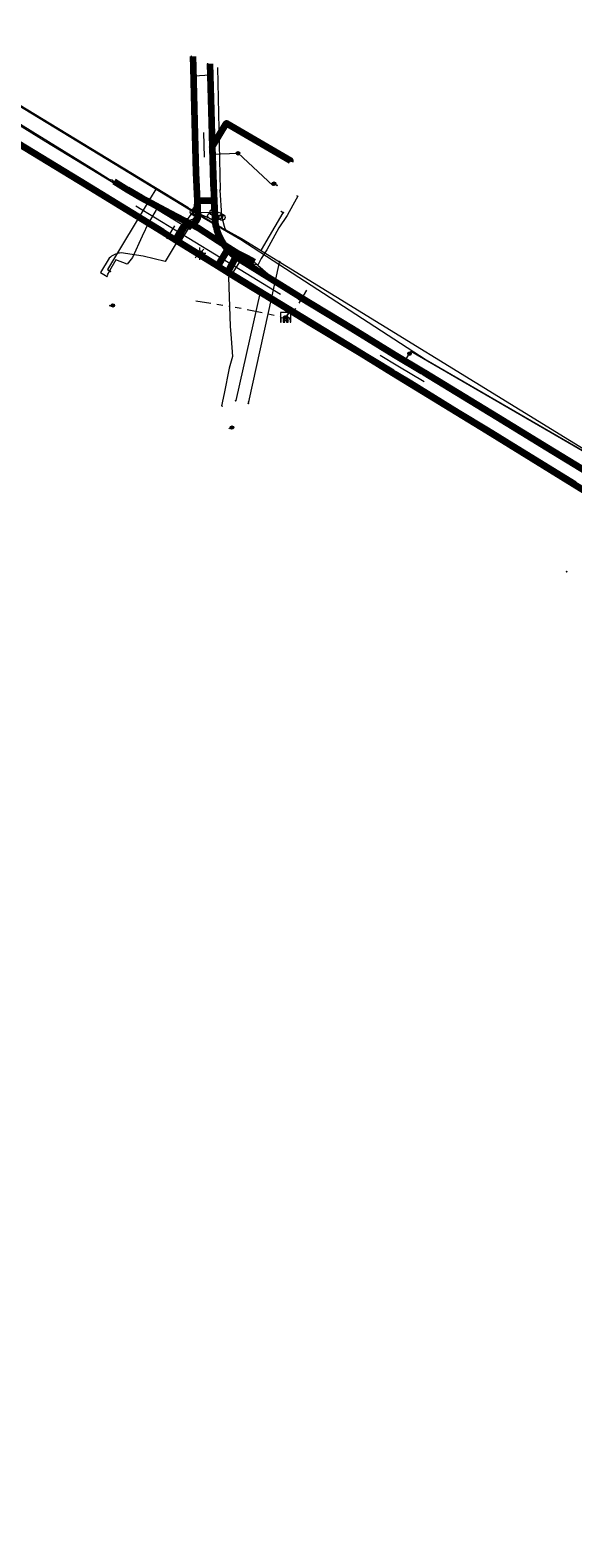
# Model space of a CAD drawing. Header units: metres. Extents: x 200221 to 204794, y 461183 to 463932.
# Tile 15 of 19: x 202218 to 202396, y 463118 to 463612. Entities that reach past the tile are written whole.
import ezdxf
from ezdxf.enums import TextEntityAlignment as Align
from ezdxf.lldxf.tags import DXFTag

# ---------------------------------------------------------------- set-up
doc = ezdxf.new("R2010")
doc.units = ezdxf.units.M
doc.linetypes.add('RI-OVERIG', pattern=[17, 5, -2, 2, -2, 0, -2, 2, -2])
doc.layers.get('0').update_dxf_attribs({"lineweight": 25})
for name, color, linetype, lineweight in [('B-WE-KL-DATA_HULPSTUK_KPN BV-S', 90, 'Continuous', 25), ('B-WE-KL-DATA_HULPSTUK_LIANDER NV PAC 2AI68G2-S', 90, 'Continuous', 25), ('B-WE-KL-DATA_KABELBED_KPN BV-G', 90, 'Continuous', 100), ('B-WE-KL-DATA_LIANDER NV PAC 2AI68G2-G', 90, 'KL-DATA-N', 18), ('B-WE-KL-DATA_MANTELBUIS_KPN BV-G', 90, 'Continuous', 100), ('B-WE-KL-DATA_MANTELBUIS_NKM NETWORK SERVICES BV-G', 90, 'Continuous', 100), ('B-WE-KL-DATA_NKM NETWORK SERVICES BV-G', 90, 'KL-DATA-N', 18), ('B-WE-KL-ET_LS_GEMEENTE VOORST-G', 190, 'KL-LS-N', 18), ('B-WE-KL-ET_LS_HULPSTUK_LIANDER NV PAC 2AI68G2-S', 190, 'Continuous', 25), ('B-WE-KL-ET_LS_LIANDER NV PAC 2AI68G2-G', 190, 'KL-LS-N', 18), ('B-WE-KL-ET_LS_MANTELBUIS_LIANDER NV PAC 2AI68G2-G', 190, 'Continuous', 100), ('B-WE-KL-ET_LS_OV_LICHTMAST_LIANDER NV PAC 2AI68G2-S', 190, 'Continuous', 25), ('B-WE-KL-GAS_HD_HULPSTUK_LIANDER NV PAC 2AI68G2-S', 30, 'Continuous', 25), ('B-WE-KL-GAS_HD_LIANDER NV PAC 2AI68G2-G', 30, 'KL-GAS-HD-N', 18), ('B-WE-KL-GAS_LD_HULPSTUK_LIANDER NV PAC 2AI68G2-S', 50, 'Continuous', 25), ('B-WE-KL-GAS_LD_LIANDER NV PAC 2AI68G2-G', 50, 'KL-GAS-LD-N', 18), ('B-WE-KL-OVERIG_HULPSTUK-G', 8, 'Continuous', 18), ('B-WE-KL-WATER_HULPSTUK_VITENS-S', 170, 'Continuous', 25), ('B-WE-KL-WATER_VITENS-G', 170, 'KL-WATER-N', 18), ('B-WE-KL-WATER_VITENS-S', 170, 'Continuous', 25), ('B-WE-KW-KUNSTWERK_SLUIS_GEMEENTE VOORST-S', 170, 'Continuous', 25), ('B-WE-OG-INFO_KPN BV-S', 7, 'Continuous', 25), ('B-WE-OG-INFO_VITENS-S', 7, 'Continuous', 25), ('B-WE-RI-DRUK_GEMEENTE VOORST-G', 210, 'RI-PERS', 18), ('B-WE-RI-PERSLEIDING_HULPSTUK_GEMEENTE VOORST-S', 210, 'Continuous', 25), ('B-WE-RI-VRIJVERVAL_GEMEENTE VOORST-G', 210, 'RI-OVERIG', 18)]:
    doc.layers.add(name, color=color, linetype=linetype, lineweight=lineweight)
doc.styles.add('NLCS-ISO', font='NLCS-ISO.ttf')
doc.styles.get("Standard").update_dxf_attribs({"font": 'NLCS-ISO.ttf'})
tags = doc.linetypes.add('KL-DATA-N', pattern='A,4,-1,[101,NLCS.SHX,S=0.5,R=0,X=0,Y=0],-1,4,-1,["D",Standard,S=1,R=0,X=-0.25,Y=-0.5],-1.5', length=12.5).pattern_tags.tags
tags[18] = DXFTag(74, 10)
tags = doc.linetypes.add('KL-GAS-HD-N', pattern='A,4,-1,[69,NLCS.SHX,S=0.5,R=0,X=0,Y=0],-1,4,-1,["H",Standard,S=1,R=0,X=0,Y=-0.5],-2', length=13).pattern_tags.tags
tags[18] = DXFTag(74, 10)
tags = doc.linetypes.add('KL-GAS-LD-N', pattern='A,4,-1,[69,NLCS.SHX,S=0.5,R=0,X=0,Y=0],-1,4,-1,["L",Standard,S=1,R=0,X=0.25,Y=-0.5],-2', length=13).pattern_tags.tags
tags[18] = DXFTag(74, 10)
tags = doc.linetypes.add('KL-LS-N', pattern='A,4,-1,[103,NLCS.SHX,S=0.75,R=0,X=0,Y=0],-1,4,-1,["L",Standard,S=1,R=0,X=0,Y=-0.5],-2', length=13).pattern_tags.tags
tags[18] = DXFTag(74, 10)
doc.linetypes.add('KL-WATER-N', pattern='A,7,-0.5,[168,NLCS.SHX,S=0.75,R=0,X=0.75,Y=0],-2', length=9.5)
tags = doc.linetypes.add('RI-PERS', pattern='A,7,-2,["P",Standard,S=1.8,R=0,X=-0.5,Y=-0.9],-2,7,-2,[102,NLCS.SHX,S=1,R=180,X=0,Y=0],-2', length=22).pattern_tags.tags
tags[6] = DXFTag(74, 10)

# ---------------------------------------------------------------- blocks, each defined once
blk = doc.blocks.new('SKW-SLUIS-SO')
at = {"color": 0, "linetype": 'ByBlock', "lineweight": 18}
blk.add_lwpolyline([(0.31, -1.55), (0.82, -1.55), (0.82, -0.35, -1), (1.45, -0.35), (1.45, -1.55), (1.7, -1.55), (1.7, 1.55), (-1.7, 1.55), (-1.7, -1.55), (-1.45, -1.55), (-1.45, -0.35, -1), (-0.82, -0.35), (-0.82, -1.55), (-0.32, -1.55), (-0.32, -0.35, -1), (0.31, -0.35)], format="xyb", close=True, dxfattribs=at)
blk = doc.blocks.new('SRI-HULP_MANGAT-SO')
at = {"linetype": 'ByBlock', "lineweight": 18}
h = blk.add_hatch(color=0, dxfattribs=at)
h.dxf.hatch_style = 1
edge = h.paths.add_edge_path()
edge.add_arc((0.38, 0), 0.0646, -90, 90, ccw=False)
edge.add_line((0.38, -0.06), (-0.38, -0.06))
edge.add_arc((-0.38, 0), 0.0646, 90, 270, ccw=False)
edge.add_line((-0.38, 0.06), (0.38, 0.06))
at = {"color": 0, "linetype": 'ByBlock', "lineweight": 18}
blk.add_lwpolyline([(0.38, 0.06, -1), (0.38, -0.06), (-0.38, -0.06, -1), (-0.38, 0.06)], format="xyb", close=True, dxfattribs=at)
blk.add_ellipse((0, 0), major_axis=(-0.75, 0), ratio=0.666667, dxfattribs=at)
at = {"color": 0, "linetype": 'ByBlock', "lineweight": 18, "style": 'NLCS-ISO', "flags": 1}
for tag, p in [('TYPE', (1.75, 0)), ('OMSCHRIJVING', (1.75, -3)), ('LABEL', (1.75, -1.5))]:
    blk.add_attdef(tag, p, '', height=1, dxfattribs=at)
blk = doc.blocks.new('SKL-WTB_HULP_AFSLUITER-SO')
at = {"color": 0, "linetype": 'ByBlock', "lineweight": 18}
blk.add_lwpolyline([(0, 0.8), (0, -0.8)], dxfattribs=at)
blk.add_circle((0, 0), 1, dxfattribs=at)
at = {"color": 0, "linetype": 'ByBlock', "lineweight": 18, "style": 'NLCS-ISO', "flags": 1}
for tag, p in [('TYPE', (1.5, 0)), ('OMSCHRIJVING', (1.5, -3)), ('LABEL', (1.5, -1.5))]:
    blk.add_attdef(tag, p, '', height=1, dxfattribs=at)
blk = doc.blocks.new('SKL-WTB_HULP_OVERIG-SO')
at = {"color": 0, "linetype": 'ByBlock', "lineweight": 18}
for points in [[(-0.14, 0.14), (0.14, -0.14)], [(0.14, 0.14), (-0.14, -0.14)]]:
    blk.add_lwpolyline(points, dxfattribs=at)
at = {"color": 0, "linetype": 'ByBlock', "lineweight": 18, "style": 'NLCS-ISO', "flags": 1}
for tag, p in [('TYPE', (1.5, 0)), ('OMSCHRIJVING', (1.5, -3)), ('LABEL', (1.5, -1.5))]:
    blk.add_attdef(tag, p, '', height=1, dxfattribs=at)
blk = doc.blocks.new('SKL-WTB_HULP_BLAASGAT-SO')
at = {"color": 0, "linetype": 'ByBlock', "lineweight": 18}
for points in [[(0.4, 0.73), (-0.4, 0.09)], [(-0.4, 0.73), (0.4, 0.09)], [(0, 0.41), (0, -0.87)]]:
    blk.add_lwpolyline(points, dxfattribs=at)
blk.add_circle((0, 0), 1, dxfattribs=at)
at = {"color": 0, "linetype": 'ByBlock', "lineweight": 18, "style": 'NLCS-ISO', "flags": 1}
for tag, p in [('TYPE', (1.5, 0)), ('OMSCHRIJVING', (1.5, -3)), ('LABEL', (1.5, -1.5))]:
    blk.add_attdef(tag, p, '', height=1, dxfattribs=at)
blk = doc.blocks.new('SKL-WTB_HULP_T STUK-SO')
at = {"color": 0, "linetype": 'ByBlock', "lineweight": 18}
blk.add_circle((0, 0), 1, dxfattribs=at)
at = {"color": 0, "linetype": 'ByBlock', "lineweight": -2, "style": 'NLCS-ISO'}
blk.add_text('T', height=1, dxfattribs=at).set_placement((0, 0), align=Align.MIDDLE_CENTER)
at = {"color": 0, "linetype": 'ByBlock', "lineweight": 18, "style": 'NLCS-ISO', "flags": 1}
for tag, p in [('TYPE', (1.5, 0)), ('OMSCHRIJVING', (1.5, -3)), ('LABEL', (1.5, -1.5))]:
    blk.add_attdef(tag, p, '', height=1, dxfattribs=at)
blk = doc.blocks.new('SKL-WTB_HULP_MOF-SO')
at = {"linetype": 'ByBlock', "lineweight": 18}
h = blk.add_hatch(color=0, dxfattribs=at)
h.dxf.hatch_style = 1
h.paths.add_polyline_path([(-0.5625, 0, 1), (0.5625, 0, 1)])
at = {"color": 0, "linetype": 'ByBlock', "lineweight": 18}
blk.add_circle((0, 0), 0.5625, dxfattribs=at)
at = {"color": 0, "linetype": 'ByBlock', "lineweight": 18, "style": 'NLCS-ISO', "flags": 1}
for tag, p in [('TYPE', (1.5, 0)), ('OMSCHRIJVING', (1.5, -3)), ('LABEL', (1.5, -1.5))]:
    blk.add_attdef(tag, p, '', height=1, dxfattribs=at)
blk = doc.blocks.new('SKL-ET_OV_LICHTMAST-SO')
at = {"color": 0, "linetype": 'ByBlock', "lineweight": 18}
for points in [[(-1.25, 0), (-2, 0)], [(-1.41, 1.41), (-0.88, 0.88)], [(0, 2), (0, 1.25)], [(0.88, 0.88), (1.41, 1.41)], [(2, 0), (1.25, 0)], [(-1.41, -1.41), (-0.88, -0.88)], [(0, -1.25), (0, -2)], [(0.88, -0.88), (1.41, -1.41)]]:
    blk.add_lwpolyline(points, dxfattribs=at)
blk.add_circle((0, 0), 1, dxfattribs=at)
blk = doc.blocks.new('SKL-WATER_BRANDKRAAN_BRANDPUT-SO')
at = {"color": 0, "linetype": 'ByBlock', "lineweight": 18}
blk.add_ellipse((0, 0), major_axis=(2.5, 0), ratio=0.54, dxfattribs=at)
at = {"color": 0, "linetype": 'ByBlock', "lineweight": 18, "style": 'NLCS-ISO'}
blk.add_text('bk', height=1.5, dxfattribs=at).set_placement((0.16, 0), align=Align.MIDDLE_CENTER)
blk = doc.blocks.new('SOG-INFO_OVERIG-SO')
at = {"color": 0, "linetype": 'ByBlock', "lineweight": 18}
for points in [[(-0.14, 0.14), (0.14, -0.14)], [(0.14, 0.14), (-0.14, -0.14)]]:
    blk.add_lwpolyline(points, dxfattribs=at)
at = {"color": 0, "linetype": 'ByBlock', "lineweight": 18, "style": 'NLCS-ISO', "flags": 1}
for tag, p in [('TYPE', (1.5, 0)), ('OMSCHRIJVING', (1.5, -3)), ('LABEL', (1.5, -1.5))]:
    blk.add_attdef(tag, p, '', height=1, dxfattribs=at)

msp = doc.modelspace()

# ---------------------------------------------------------------- linework, layer by layer
at = {"layer": 'B-WE-KL-DATA_KABELBED_KPN BV-G', "flags": 128}
for points in [[(202265.586, 463543.311), (202261.118, 463546.085), (202234.074, 463562.68), (202213.369, 463575.258), (202191.62, 463588.563), (202182.549, 463594.44), (202182.188, 463594.674), (202176.648, 463598.263), (202163.867, 463605.67), (202155.937, 463610.309), (202146.133, 463615.33), (202137.681, 463619.427), (202127.113, 463624.075), (202117.871, 463627.987), (202109.43, 463631.254), (202098.164, 463635.442), (202083.116, 463640.887), (202064.463, 463647.803), (202043.53, 463655.489)], [(202271.053, 463603.565), (202271.19, 463599.963), (202271.624, 463582.091), (202272.096, 463565.473), (202272.653, 463553.983), (202272.745, 463551.369), (202272.469, 463550.147), (202271.566, 463549.038), (202270.203, 463548.318), (202268.5, 463548.151), (202265.586, 463543.311)], [(202276.595, 463601.11), (202277.105, 463585.88), (202277.462, 463573.919), (202277.919, 463558.635), (202277.994, 463556.118), (202278.366, 463548.998), (202278.775, 463547.217), (202278.952, 463546.449), (202279.748, 463544.471), (202280.757, 463542.55), (202282.196, 463540.451), (202282.486, 463540.164)], [(202276.595, 463601.11), (202277.105, 463585.88), (202277.437, 463573.876), (202277.769, 463561.863), (202277.919, 463558.635), (202278.366, 463548.998), (202278.548, 463548.102), (202278.775, 463547.217), (202279.222, 463545.863), (202279.776, 463544.549), (202280.434, 463543.284), (202281.192, 463542.077), (202282.045, 463540.935), (202282.988, 463539.865), (202284.014, 463538.875), (202285.263, 463538.134), (202285.177, 463537.965), (202284.948, 463537.515), (202282.801, 463533.304), (202282.614, 463532.938), (202323.763, 463507.896), (202336.628, 463499.983)], [(202277.437, 463573.876), (202277.462, 463573.919), (202282.117, 463581.745), (202303.063, 463569.438), (202302.911, 463569.179)], [(202265.733, 463543.555), (202268.306, 463547.829)], [(202279.248, 463534.833), (202265.586, 463543.311)], [(202279.248, 463534.833), (202282.247, 463539.803), (202282.486, 463540.164)], [(202279.407, 463535.096), (202282.247, 463539.803), (202282.323, 463539.919)], [(202282.486, 463540.164), (202283.696, 463538.969), (202285.177, 463537.965), (202287.091, 463536.666), (202306.138, 463524.864), (202323.31, 463514.407), (202337.266, 463505.825), (202346.232, 463500.428), (202346.942, 463500), (202355.398, 463494.91), (202370.779, 463485.563), (202387.176, 463475.471), (202405.08, 463464.593), (202419.742, 463455.534), (202439.74, 463443.416), (202463.216, 463429.027), (202478.253, 463420.011), (202490.571, 463412.601), (202502.402, 463405.326), (202512.075, 463399.172), (202513.185, 463398.466), (202514.994, 463397.308), (202515.022, 463397.29), (202515.05, 463397.272)], [(202396.185, 463463.36), (202377.226, 463475.054), (202367.512, 463480.988), (202357.886, 463486.869), (202342.354, 463496.419), (202337.297, 463499.509), (202336.485, 463500), (202323.876, 463507.626), (202309.347, 463516.411), (202297.106, 463523.98), (202284.819, 463531.377), (202279.248, 463534.833)], [(202282.614, 463532.938), (202282.801, 463533.304), (202284.948, 463537.515), (202285.263, 463538.134)], [(202336.628, 463499.983), (202367.512, 463480.988), (202403.197, 463459.041)]]:
    msp.add_lwpolyline(points, dxfattribs=at)
at = {"layer": 'B-WE-KL-DATA_LIANDER NV PAC 2AI68G2-G', "flags": 128}
for points in [[(202278.816, 463546.877), (202278.653, 463547.589), (202278.527, 463548.309), (202278.439, 463549.035), (202278.389, 463549.764), (202269.644, 463553.507), (202181.895, 463606.875), (202152.544, 463623.143), (202117.507, 463637.846), (202061.965, 463659.489), (202057.245, 463659.236), (202049.86, 463661.626), (202042.174, 463669.183), (202033.923, 463672.777), (201999.958, 463686), (201905.534, 463722.843), (201815.959, 463755.691), (201747.918, 463778.715), (201700.885, 463796.303)], [(202278.816, 463546.877), (202278.972, 463546.317), (202279.15, 463545.764), (202279.352, 463545.219), (202279.575, 463544.683), (202279.821, 463544.156), (202280.088, 463543.64), (202280.376, 463543.135), (202280.685, 463542.643), (202281.014, 463542.164), (202281.362, 463541.699), (202281.729, 463541.249), (202282.115, 463540.814), (202282.518, 463540.395), (202282.938, 463539.994), (202283.374, 463539.61), (202283.826, 463539.244), (202289.61, 463535.223), (202340.766, 463504.069), (202342.072, 463506.221)], [(202342.072, 463506.221), (202342.548, 463507.006), (202409.051, 463468.469), (202528.096, 463396.473), (202557.496, 463362.8), (202558.202, 463362.092)]]:
    msp.add_lwpolyline(points, dxfattribs=at)
at = {"layer": 'B-WE-KL-DATA_MANTELBUIS_KPN BV-G', "flags": 128}
for points in [[(202265.733, 463543.555), (202268.306, 463547.829)], [(202279.407, 463535.096), (202282.247, 463539.803), (202282.323, 463539.919)], [(202282.614, 463532.938), (202282.801, 463533.304), (202284.948, 463537.515), (202285.263, 463538.134)]]:
    msp.add_lwpolyline(points, dxfattribs=at)
at = {"layer": 'B-WE-KL-DATA_MANTELBUIS_NKM NETWORK SERVICES BV-G', "flags": 128}
msp.add_lwpolyline([(202291.225, 463536.145), (202288.64, 463537.54), (202286.036, 463538.945), (202279.492, 463543.1), (202272.939, 463547.26), (202263.554, 463552.229), (202254.173, 463557.196), (202249.721, 463559.88), (202245.282, 463562.556)], dxfattribs=at)
at = {"layer": 'B-WE-KL-DATA_NKM NETWORK SERVICES BV-G', "flags": 128}
for points in [[(202276.683, 463597.583), (202277.092, 463598.112), (202277.01, 463600.89)], [(202271.048, 463588.323), (202270.77, 463596.406), (202271.164, 463597.089), (202271.596, 463597.17)], [(202271.596, 463597.17), (202276.683, 463597.583)], [(202196.257, 463592.241), (202196.913, 463592.325), (202218.694, 463578.862), (202239.179, 463566.157), (202243.659, 463563.412)], [(202259.375, 463553.865), (202266.72, 463549.87), (202269.636, 463550.604), (202271.356, 463552.996), (202271.712, 463555.704), (202271.364, 463579.13), (202271.048, 463588.323)], [(202243.659, 463563.412), (202244.051, 463563.262), (202244.584, 463563.142)], [(202244.584, 463563.142), (202245.282, 463562.556)], [(202244.584, 463563.142), (202245.11, 463562.409), (202253.387, 463557.432), (202259.375, 463553.865)], [(202245.282, 463562.556), (202254.173, 463557.196), (202265.46, 463551.303), (202272.939, 463547.26), (202278.86, 463543.683), (202286.036, 463538.945), (202291.225, 463536.145)], [(202305.071, 463557.97), (202305.46, 463557.739), (202303.86, 463554.819), (202301.937, 463551.49), (202299.274, 463547.403), (202295.314, 463540.232), (202293.436, 463537.35), (202292.37, 463535.184)], [(202258.897, 463553.146), (202256.55, 463549.009)], [(202259.375, 463553.865), (202258.897, 463553.146)], [(202256.55, 463549.009), (202254.494, 463544.727), (202251.334, 463537.742), (202249.504, 463535.551), (202245.859, 463536.946), (202243.721, 463533.316), (202242.967, 463532.037), (202243.244, 463531.871)], [(202286.768, 463536.929), (202283.78, 463532.143)], [(202292.37, 463535.184), (202289.019, 463535.961), (202287.626, 463536.852), (202286.768, 463536.929)], [(202291.225, 463536.145), (202292.37, 463535.184)], [(202292.37, 463535.184), (202296.361, 463531.727), (202319.148, 463517.975), (202343.088, 463503.261), (202363.801, 463490.585), (202385.332, 463477.531), (202405.859, 463464.921), (202422.048, 463454.946)], [(202283.78, 463532.143), (202282.766, 463531.259), (202283.314, 463515.215), (202283.674, 463511.178), (202284.101, 463505.24), (202283.03, 463501.409), (202281.286, 463493.192), (202280.45, 463489.119), (202280.954, 463489.009)]]:
    msp.add_lwpolyline(points, dxfattribs=at)
at = {"layer": 'B-WE-KL-ET_LS_GEMEENTE VOORST-G', "flags": 128}
for points in [[(202303.214, 463520.691), (202297.326, 463524.305), (202261.244, 463546.25), (202191.649, 463588.638), (202174.167, 463599.842), (202153.314, 463611.325), (202113.238, 463629.445), (202023.51, 463662.561), (201933.793, 463696.663), (201842.082, 463731.415), (201804.745, 463745.571)], [(202301.591, 463518.047), (202303.214, 463520.691)]]:
    msp.add_lwpolyline(points, dxfattribs=at)
at = {"layer": 'B-WE-KL-ET_LS_LIANDER NV PAC 2AI68G2-G', "flags": 128}
for points in [[(202052.8, 463671.527), (202053.173, 463671.381), (202046.89, 463654.208), (202054.176, 463651.542), (202083.102, 463640.849), (202098.15, 463635.404), (202109.422, 463631.214), (202117.875, 463627.942), (202127.129, 463624.025), (202137.71, 463619.371), (202146.177, 463615.267), (202150.963, 463612.718), (202163.944, 463605.589), (202185.465, 463592.958), (202213.456, 463575.171), (202234.161, 463562.593), (202241.359, 463558.444), (202254.167, 463550.079), (202261.208, 463545.997), (202262.024, 463545.48)], [(202275.932, 463601.368), (202277.687, 463561.92), (202277.665, 463556.85), (202277.77, 463556.832), (202277.85, 463556.791), (202277.915, 463556.729), (202277.96, 463556.651), (202277.981, 463556.564), (202277.976, 463556.475), (202277.946, 463556.39), (202277.893, 463556.317), (202277.822, 463556.262), (202272.126, 463556.262), (202271.954, 463556.227), (202271.893, 463556.161), (202271.863, 463556.075), (202271.871, 463555.985), (202271.915, 463555.906), (202272.394, 463555.145), (202272.559, 463554.742), (202272.677, 463554.324), (202272.747, 463553.894), (202272.769, 463553.46), (202272.741, 463553.025), (202272.665, 463552.597), (202272.541, 463552.18), (202272.37, 463551.779), (202272.156, 463551.401), (202271.9, 463551.049), (202271.606, 463550.728), (202271.278, 463550.442), (202270.919, 463550.195), (202270.536, 463549.99), (202270.131, 463549.829), (202269.711, 463549.715), (202269.043, 463549.633), (202265.641, 463543.954), (202265.602, 463543.909), (202265.545, 463543.878), (202265.472, 463543.859), (202265.383, 463543.854), (202265.159, 463543.884), (202264.882, 463543.966), (202264.561, 463544.098), (202264.208, 463544.275), (202263.834, 463544.491), (202263.452, 463544.739), (202263.363, 463544.801)], [(202277.26, 463571.511), (202285.881, 463571.827)], [(202285.881, 463571.827), (202297.311, 463561.298), (202297.668, 463561.9)], [(202297.668, 463561.9), (202298.66, 463561.312)], [(202263.714, 463544.408), (202263.679, 463544.351), (202263.769, 463544.297), (202264.2, 463544.023), (202264.6, 463543.738), (202264.954, 463543.452), (202265.249, 463543.177), (202265.371, 463543.046), (202265.473, 463542.922), (202265.556, 463542.806), (202265.617, 463542.699), (202265.658, 463542.601), (202265.677, 463542.514), (202265.674, 463542.439), (202265.649, 463542.376), (202262.048, 463536.373), (202254.749, 463538.179), (202247.634, 463539.189), (202247.1, 463539.148), (202246.623, 463539.069), (202246.154, 463538.95), (202245.697, 463538.792), (202245.254, 463538.597), (202244.829, 463538.366), (202244.425, 463538.1), (202244.044, 463537.802), (202243.69, 463537.473), (202240.861, 463532.757), (202243.004, 463531.471)], [(202262.865, 463544.947), (202262.024, 463545.48)], [(202262.865, 463544.947), (202263.033, 463544.977), (202263.111, 463544.962), (202263.179, 463544.929), (202263.363, 463544.801)], [(202467.89, 463419.812), (202403.141, 463458.959), (202395.507, 463463.932), (202377.295, 463475.165), (202360.232, 463485.589), (202352.575, 463490.288), (202345.763, 463494.477), (202340.9, 463497.451), (202309.435, 463516.324), (202297.193, 463523.893), (202289.608, 463528.538), (202280.862, 463533.538), (202262.865, 463544.947)], [(202272.747, 463538.682), (202273.062, 463538.66), (202273.23, 463538.878)], [(202273.23, 463538.878), (202273.288, 463538.971)], [(202293.107, 463526.395), (202285.134, 463490.822)]]:
    msp.add_lwpolyline(points, dxfattribs=at)
at = {"layer": 'B-WE-KL-ET_LS_MANTELBUIS_LIANDER NV PAC 2AI68G2-G', "flags": 128}
for points in [[(202277.49, 463556.262), (202272.129, 463556.262)], [(202267.901, 463547.727), (202265.641, 463543.954)]]:
    msp.add_lwpolyline(points, dxfattribs=at)
at = {"layer": 'B-WE-KL-GAS_HD_LIANDER NV PAC 2AI68G2-G', "flags": 128}
for points in [[(202271.192, 463552.605), (202269.644, 463553.507), (202181.895, 463606.875), (202152.543, 463623.143), (202117.507, 463637.846), (202061.965, 463659.489), (202057.245, 463659.236), (202049.86, 463661.626), (202042.107, 463669.208), (202033.923, 463672.777), (202000, 463685.988), (201905.534, 463722.843), (201815.959, 463755.691), (201747.918, 463778.715), (201653.851, 463813.891), (201587.005, 463842.166), (201552.541, 463872.736), (201526.574, 463891.996), (201520.572, 463896.552), (201501.001, 463908.423), (201486.187, 463900.965), (201479.249, 463902.638), (201462.533, 463908.333), (201446.385, 463915.996), (201419.716, 463931.524)], [(202272.059, 463555.046), (202270.582, 463603.597), (202270.577, 463603.739)], [(202272.114, 463553.247), (202272.059, 463555.046)], [(202272.15, 463552.046), (202271.192, 463552.605)], [(202272.114, 463553.247), (202272.15, 463552.046)], [(202970.997, 463118.356), (202967.578, 463137.118), (202962.56, 463161.614), (202956.418, 463196.085), (202952.898, 463208.383), (202947.122, 463221.523), (202936.786, 463241.366), (202929.536, 463253.777), (202922.074, 463270.683), (202737.051, 463293.993), (202713.144, 463298.702), (202676.539, 463308.868), (202610.555, 463333.017), (202575.487, 463348.324), (202564.888, 463355.386), (202557.496, 463362.8), (202528.096, 463396.473), (202409.051, 463468.469), (202347.555, 463504.052), (202286.776, 463543.517), (202272.15, 463552.046)]]:
    msp.add_lwpolyline(points, dxfattribs=at)
at = {"layer": 'B-WE-KL-GAS_LD_LIANDER NV PAC 2AI68G2-G', "flags": 128}
for points in [[(202269.413, 463554.036), (202182.052, 463607.131), (202152.68, 463623.41), (202117.806, 463637.83), (202061.991, 463659.988), (202057.261, 463659.535), (202049.876, 463661.926), (202042.284, 463669.534), (202033.945, 463673.176), (201999.931, 463686.718), (201912.877, 463720.091)], [(202279.116, 463599.958), (202279.998, 463559.738)], [(202259.127, 463560.287), (202258.998, 463560.073), (202257.082, 463557.077)], [(202280.575, 463551.492), (202279.998, 463559.738)], [(202257.082, 463557.077), (202243.09, 463533.752), (202244.033, 463533.186)], [(202269.413, 463554.036), (202280.254, 463547.614)], [(202281.8, 463546.778), (202281.456, 463547.837), (202280.664, 463550.858), (202280.575, 463551.492)], [(202293.392, 463540.038), (202293.523, 463540.251), (202300.691, 463552.36)], [(202300.691, 463552.36), (202300.003, 463552.767)], [(202280.254, 463547.614), (202287.031, 463543.948), (202409.257, 463468.812), (202528.261, 463396.751), (202557.701, 463363.143), (202565.118, 463355.65), (202575.661, 463348.627), (202610.655, 463333.3), (202676.64, 463309.151), (202713.207, 463298.995), (202737.094, 463294.289), (202921.856, 463270.827), (202922.751, 463270.265), (202924.415, 463267.602)], [(202299.455, 463536.311), (202299.324, 463536.098), (202289.347, 463490.412)], [(202289.347, 463490.412), (202289.24, 463489.923)]]:
    msp.add_lwpolyline(points, dxfattribs=at)
at = {"layer": 'B-WE-KL-OVERIG_HULPSTUK-G', "flags": 128}
for points in [[(202274.518, 463578.607), (202274.757, 463570.611)], [(202299.809, 463525.59), (202284.626, 463534.916), (202252.356, 463554.556)], [(202346.821, 463496.941), (202338.239, 463502.134), (202332.458, 463505.65)]]:
    msp.add_lwpolyline(points, dxfattribs=at)
at = {"layer": 'B-WE-KL-WATER_VITENS-G', "flags": 128}
for points in [[(202254.432, 463556.358), (202222.86, 463575.599), (202183.252, 463600.063), (202176.512, 463604.203), (202171.217, 463607.283), (202161.719, 463612.665), (202155.273, 463616.262), (202145.775, 463620.924), (202136.249, 463625.558), (202126.234, 463630.019), (202116.422, 463633.996), (202050.555, 463657.964), (202049.341, 463658.399)], [(202278.039, 463560.539), (202276.495, 463601.119)], [(202278.23, 463555.531), (202278.039, 463560.539)], [(202277.663, 463552.463), (202273.675, 463552.305), (202270.07, 463546.829), (202254.432, 463556.358)], [(202278.345, 463552.489), (202278.23, 463555.531)], [(202278.345, 463552.489), (202277.663, 463552.463)], [(202278.345, 463552.489), (202278.389, 463551.335)], [(202278.389, 463551.335), (202278.579, 463546.339), (202284.757, 463538.156), (202290.892, 463534.4), (202349.667, 463498.253), (202421.224, 463455.209), (202420.792, 463455.497), (202495.753, 463410.273), (202524.265, 463391.825), (202547.127, 463365.576), (202547.787, 463364.824)]]:
    msp.add_lwpolyline(points, dxfattribs=at)
at = {"layer": 'B-WE-RI-DRUK_GEMEENTE VOORST-G', "flags": 128}
for points in [[(202266.96, 463542.769), (202272.555, 463551.955), (202270.585, 463603.736)], [(202266.96, 463542.769), (202261.244, 463546.25), (202191.649, 463588.638), (202174.16, 463599.84)], [(202303.21, 463520.69), (202266.96, 463542.769)], [(202303.21, 463520.69), (202301.502, 463518.106)], [(202423.31, 463446.95), (202303.21, 463520.69)]]:
    msp.add_lwpolyline(points, dxfattribs=at)
at = {"layer": 'B-WE-RI-VRIJVERVAL_GEMEENTE VOORST-G', "flags": 128}
for points in [[(202262.532, 463543.817), (202266.79, 463550.551)], [(202308.33, 463526.999), (202302.444, 463517.074)], [(202272.048, 463523.495), (202286.232, 463521.241), (202301.591, 463518.047), (202301.394, 463517.696), (202302.444, 463517.074)], [(202301.523, 463516.82), (202301.874, 463517.412)]]:
    msp.add_lwpolyline(points, dxfattribs=at)

# ---------------------------------------------------------------- block references
at = {"layer": 'B-WE-KL-DATA_HULPSTUK_KPN BV-S'}
for name, p in [('SKL-WTB_HULP_MOF-SO', (202277.437, 463573.876)), ('SKL-WTB_HULP_OVERIG-SO', (202277.437, 463573.876)), ('SKL-WTB_HULP_OVERIG-SO', (202302.911, 463569.179)), ('SKL-WTB_HULP_OVERIG-SO', (202265.586, 463543.311)), ('SKL-WTB_HULP_OVERIG-SO', (202265.586, 463543.311)), ('SKL-WTB_HULP_OVERIG-SO', (202265.586, 463543.311)), ('SKL-WTB_HULP_MOF-SO', (202267.493, 463542.128)), ('SKL-WTB_HULP_OVERIG-SO', (202282.486, 463540.164)), ('SKL-WTB_HULP_OVERIG-SO', (202282.486, 463540.164)), ('SKL-WTB_HULP_OVERIG-SO', (202282.486, 463540.164)), ('SKL-WTB_HULP_OVERIG-SO', (202279.248, 463534.833)), ('SKL-WTB_HULP_OVERIG-SO', (202279.248, 463534.833)), ('SKL-WTB_HULP_OVERIG-SO', (202279.248, 463534.833)), ('SKL-WTB_HULP_MOF-SO', (202244.9, 463522)), ('SKL-WTB_HULP_OVERIG-SO', (202336.628, 463499.983)), ('SKL-WTB_HULP_OVERIG-SO', (202336.628, 463499.983)), ('SKL-WTB_HULP_MOF-SO', (202283.9, 463482))]:
    msp.add_blockref(name, p, dxfattribs=at)
at = {"layer": 'B-WE-KL-DATA_HULPSTUK_LIANDER NV PAC 2AI68G2-S'}
for p in [(202278.816, 463546.877), (202342.072, 463506.221)]:
    msp.add_blockref('SKL-WTB_HULP_MOF-SO', p, dxfattribs=at)
at = {"layer": 'B-WE-KL-ET_LS_HULPSTUK_LIANDER NV PAC 2AI68G2-S'}
for name, p in [('SKL-WTB_HULP_MOF-SO', (202277.26, 463571.511)), ('SKL-WTB_HULP_MOF-SO', (202285.881, 463571.827)), ('SKL-WTB_HULP_MOF-SO', (202297.668, 463561.9)), ('SKL-WTB_HULP_OVERIG-SO', (202298.66, 463561.312)), ('SKL-WTB_HULP_MOF-SO', (202262.024, 463545.48)), ('SKL-WTB_HULP_MOF-SO', (202262.865, 463544.947)), ('SKL-WTB_HULP_MOF-SO', (202263.363, 463544.801)), ('SKL-WTB_HULP_MOF-SO', (202263.714, 463544.408)), ('SKL-WTB_HULP_MOF-SO', (202266.243, 463542.805)), ('SKL-WTB_HULP_MOF-SO', (202272.747, 463538.682)), ('SKL-WTB_HULP_MOF-SO', (202273.23, 463538.878)), ('SKL-WTB_HULP_OVERIG-SO', (202243.004, 463531.471)), ('SKL-WTB_HULP_MOF-SO', (202293.107, 463526.395)), ('SKL-WTB_HULP_OVERIG-SO', (202285.134, 463490.822))]:
    msp.add_blockref(name, p, dxfattribs=at)
at = {"layer": 'B-WE-KL-ET_LS_OV_LICHTMAST_LIANDER NV PAC 2AI68G2-S'}
msp.add_blockref('SKL-ET_OV_LICHTMAST-SO', (202273.288, 463538.971), dxfattribs=at)
at = {"layer": 'B-WE-KL-GAS_HD_HULPSTUK_LIANDER NV PAC 2AI68G2-S'}
for name, p in [('SKL-WTB_HULP_AFSLUITER-SO', (202272.114, 463553.247)), ('SKL-WTB_HULP_OVERIG-SO', (202272.059, 463555.046)), ('SKL-WTB_HULP_AFSLUITER-SO', (202271.192, 463552.605)), ('SKL-WTB_HULP_T STUK-SO', (202272.15, 463552.046))]:
    msp.add_blockref(name, p, dxfattribs=at)
at = {"layer": 'B-WE-KL-GAS_LD_HULPSTUK_LIANDER NV PAC 2AI68G2-S'}
for name, p in [('SKL-WTB_HULP_OVERIG-SO', (202259.127, 463560.287)), ('SKL-WTB_HULP_OVERIG-SO', (202279.998, 463559.738)), ('SKL-WTB_HULP_OVERIG-SO', (202257.082, 463557.077)), ('SKL-WTB_HULP_OVERIG-SO', (202269.413, 463554.036)), ('SKL-WTB_HULP_BLAASGAT-SO', (202280.664, 463550.858)), ('SKL-WTB_HULP_OVERIG-SO', (202280.575, 463551.492)), ('SKL-WTB_HULP_OVERIG-SO', (202300.003, 463552.767)), ('SKL-WTB_HULP_OVERIG-SO', (202300.691, 463552.36)), ('SKL-WTB_HULP_OVERIG-SO', (202280.254, 463547.614)), ('SKL-WTB_HULP_OVERIG-SO', (202281.8, 463546.778)), ('SKL-WTB_HULP_OVERIG-SO', (202293.392, 463540.038)), ('SKL-WTB_HULP_OVERIG-SO', (202299.455, 463536.311)), ('SKL-WTB_HULP_OVERIG-SO', (202244.033, 463533.186)), ('SKL-WTB_HULP_OVERIG-SO', (202289.24, 463489.923)), ('SKL-WTB_HULP_OVERIG-SO', (202289.347, 463490.412))]:
    msp.add_blockref(name, p, dxfattribs=at)
at = {"layer": 'B-WE-KL-WATER_HULPSTUK_VITENS-S'}
for name, p in [('SKL-WTB_HULP_OVERIG-SO', (202278.039, 463560.539)), ('SKL-WTB_HULP_OVERIG-SO', (202254.432, 463556.358)), ('SKL-WTB_HULP_OVERIG-SO', (202255.256, 463555.856)), ('SKL-WTB_HULP_OVERIG-SO', (202278.23, 463555.531)), ('SKL-WTB_HULP_AFSLUITER-SO', (202277.663, 463552.463)), ('SKL-WTB_HULP_OVERIG-SO', (202291.627, 463533.948)), ('SKL-WTB_HULP_OVERIG-SO', (202293.437, 463532.834))]:
    msp.add_blockref(name, p, dxfattribs=at)
at = {"layer": 'B-WE-KL-WATER_VITENS-S'}
msp.add_blockref('SKL-WATER_BRANDKRAAN_BRANDPUT-SO', (202278.389, 463551.335), dxfattribs=at)
at = {"layer": 'B-WE-KW-KUNSTWERK_SLUIS_GEMEENTE VOORST-S'}
msp.add_blockref('SKW-SLUIS-SO', (202301.502, 463518.106), dxfattribs=at)
at = {"layer": 'B-WE-OG-INFO_KPN BV-S'}
for p in [(202243.9, 463521.9), (202283, 463481.7), (202393.5, 463434.8)]:
    msp.add_blockref('SOG-INFO_OVERIG-SO', p, dxfattribs=at)
at = {"layer": 'B-WE-OG-INFO_VITENS-S'}
for p in [(202243.9, 463521.9), (202283, 463481.7), (202393.5, 463434.8)]:
    msp.add_blockref('SOG-INFO_OVERIG-SO', p, dxfattribs=at)
at = {"layer": 'B-WE-RI-PERSLEIDING_HULPSTUK_GEMEENTE VOORST-S'}
msp.add_blockref('SRI-HULP_MANGAT-SO', (202301.502, 463518.106), dxfattribs=at)

doc.saveas('drawing.dxf')
